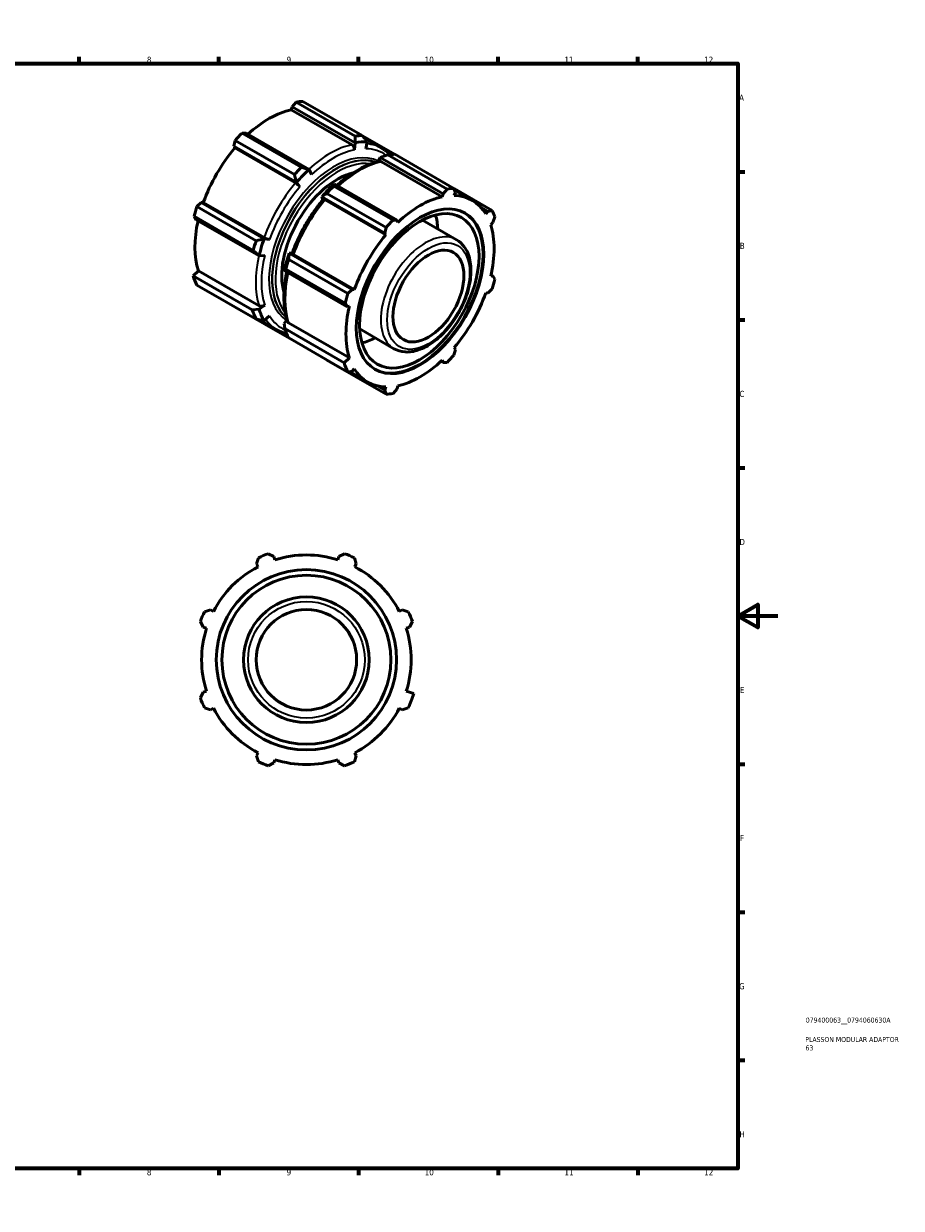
# Model space of a CAD drawing. Header units: millimetres. Extents: x 0 to 903, y 0 to 594.
# Tile 3 of 3: x 463 to 903, y 0 to 594. Entities that reach past the tile are written whole.
import ezdxf

# ---------------------------------------------------------------- set-up
doc = ezdxf.new("R2010")
doc.units = ezdxf.units.MM
for name, color, linetype, lineweight in [('Border (ANSI)', 7, 'Continuous', 70), ('Title (ISO)', 7, 'Continuous', 50), ('Visible (ANSI)', 7, 'Continuous', 50), ('Visible Narrow (ANSI)', 7, 'Continuous', 35)]:
    doc.layers.add(name, color=color, linetype=linetype, lineweight=lineweight)
doc.styles.add('Note Text (ANSI)', font='tahoma.ttf')
doc.styles.add('Note Text (ISO)', font='tahoma.ttf')

# ---------------------------------------------------------------- blocks, each defined once
blk = doc.blocks.new('Borders Default Border')
at = {"layer": 'Border (ANSI)'}
for p, q in [((70.08, 574), (70.08, 577.45)), ((140.17, 574), (140.17, 577.45)), ((210.25, 574), (210.25, 577.45)), ((280.33, 574), (280.33, 577.45)), ((350.42, 574), (350.42, 577.45)), ((490.58, 574), (490.58, 577.45)), ((560.67, 574), (560.67, 577.45)), ((630.75, 574), (630.75, 577.45)), ((700.83, 574), (700.83, 577.45)), ((770.92, 574), (770.92, 577.45)), ((20, 519.75), (16.55, 519.75)), ((821, 519.75), (824.45, 519.75)), ((20, 445.5), (16.55, 445.5)), ((821, 445.5), (824.45, 445.5)), ((20, 371.25), (16.55, 371.25)), ((821, 371.25), (824.45, 371.25)), ((20, 222.75), (16.55, 222.75)), ((821, 222.75), (824.45, 222.75)), ((20, 148.5), (16.55, 148.5)), ((821, 148.5), (824.45, 148.5)), ((20, 74.25), (16.55, 74.25)), ((821, 74.25), (824.45, 74.25)), ((70.08, 20), (70.08, 16.55)), ((140.17, 20), (140.17, 16.55)), ((210.25, 20), (210.25, 16.55)), ((280.33, 20), (280.33, 16.55)), ((350.42, 20), (350.42, 16.55)), ((490.58, 20), (490.58, 16.55)), ((560.67, 20), (560.67, 16.55)), ((630.75, 20), (630.75, 16.55)), ((700.83, 20), (700.83, 16.55)), ((770.92, 20), (770.92, 16.55))]:
    blk.add_line(p, q, dxfattribs=at)
at = {"layer": 'Border (ANSI)', "flags": 128}
for points in [[(420.5, 594), (420.5, 574), (414.73, 584), (426.27, 584), (420.5, 574)], [(20, 20), (20, 574), (821, 574), (821, 20), (20, 20)], [(0, 297), (20, 297), (10, 302.77), (10, 291.23), (20, 297)], [(841, 297), (821, 297), (831, 302.77), (831, 291.23), (821, 297)], [(420.5, 0), (420.5, 20), (414.73, 10), (426.27, 10), (420.5, 20)]]:
    blk.add_lwpolyline(points, dxfattribs=at)
at = {"layer": 'Border (ANSI)', "attachment_point": 7, "style": 'Note Text (ANSI)'}
for s, insert, char_height in [('1', (34.35, 574.4), 3.05), ('2', (104.2, 574.4), 3.05), ('3', (174.26, 574.34), 3.05), ('4', (244.23, 574.4), 3.05), ('5', (314.48, 574.34), 3.05), ('6', (384.49, 574.34), 3.05), ('7', (454.6, 574.4), 3.05), ('8', (524.63, 574.33), 3.05), ('9', (594.7, 574.34), 3.05), ('10', (663.96, 574.34), 3.048), ('11', (734.04, 574.4), 3.048), ('12', (804.13, 574.4), 3.048), ('A', (16.78, 555.35), 3.05), ('A', (821.63, 555.35), 3.05), ('B', (17.15, 481.1), 3.05), ('B', (821.99, 481.1), 3.05), ('C', (16.95, 406.8), 3.05), ('C', (821.8, 406.8), 3.05), ('D', (16.96, 332.6), 3.05), ('D', (821.81, 332.6), 3.05), ('E', (17.21, 258.35), 3.05), ('E', (822.05, 258.35), 3.05), ('F', (17.29, 184.1), 3.05), ('F', (822.14, 184.1), 3.05), ('G', (16.81, 109.79), 3.05), ('G', (821.66, 109.79), 3.05), ('H', (16.97, 35.6), 3.05), ('H', (821.81, 35.6), 3.05), ('1', (34.35, 16.55), 3.05), ('2', (104.2, 16.55), 3.05), ('3', (174.26, 16.49), 3.05), ('4', (244.23, 16.55), 3.05), ('5', (314.48, 16.49), 3.05), ('6', (384.49, 16.49), 3.05), ('7', (454.6, 16.55), 3.05), ('8', (524.63, 16.48), 3.05), ('9', (594.7, 16.49), 3.05), ('10', (663.96, 16.49), 3.048), ('11', (734.04, 16.55), 3.048), ('12', (804.13, 16.55), 3.048)]:
    blk.add_mtext(s, dxfattribs=dict(at, insert=insert, char_height=char_height))
blk = doc.blocks.new('Title Blocks ISO')
at = {"layer": 'Title (ISO)', "color": 232, "true_color": 0xca0064, "style": 'Note Text (ISO)'}
for tag, p in [('PART_NUMBER_001', (34.08, 73.13)), ('DESCRIPTION_001', (33.84, 63.4)), ('DESCRIPTION_002', (33.95, 59.18))]:
    blk.add_attdef(tag, p, '', height=2.5, dxfattribs=at)

msp = doc.modelspace()

# ---------------------------------------------------------------- linework, layer by layer
at = {"layer": 'Visible (ANSI)'}
for p, q in [((599.418, 554.697), (597.424, 552.377)), ((629.121, 537.592), (599.418, 554.697)), ((602.906, 555.035), (632.609, 537.93)), ((597.063, 550.848), (597.424, 552.377)), ((597.063, 550.848), (627.516, 533.311)), ((597.424, 552.377), (629.006, 534.19)), ((568.875, 535.438), (568.181, 532.579)), ((598.578, 518.333), (568.875, 535.438)), ((574.357, 539.094), (572.363, 539.117)), ((572.363, 539.117), (602.065, 522.012)), ((605.94, 520.907), (574.357, 539.094)), ((648.795, 528.524), (632.744, 537.767)), ((633.8, 536.489), (642.565, 531.442)), ((635.183, 534.788), (634.464, 531.279)), ((568.734, 531.669), (568.181, 532.579)), ((568.181, 532.579), (599.763, 514.392)), ((568.734, 531.669), (599.187, 514.132)), ((629.006, 534.19), (628.693, 530.72)), ((640.693, 524.79), (641.572, 526.953)), ((641.572, 526.953), (673.155, 508.766)), ((672.794, 507.237), (642.341, 524.774)), ((675.149, 511.086), (645.447, 528.191)), ((648.934, 528.529), (678.637, 511.424)), ((605.94, 520.907), (607.142, 518.309)), ((599.763, 514.392), (601.371, 512.222)), ((618.391, 512.611), (648.094, 495.506)), ((650.089, 495.483), (618.506, 513.67)), ((673.155, 508.766), (675.149, 511.086)), ((678.637, 511.424), (679.331, 509.365)), ((697.768, 500.322), (678.673, 511.318)), ((612.942, 505.743), (612.329, 507.156)), ((612.329, 507.156), (643.912, 488.968)), ((644.465, 488.058), (614.012, 505.595)), ((644.606, 491.827), (614.903, 508.932)), ((673.155, 508.766), (672.794, 507.237)), ((678.778, 507.817), (679.331, 509.365)), ((678.953, 510.487), (687.843, 505.368)), ((551.871, 504.329), (549.744, 502.302)), ((549.744, 502.302), (579.446, 485.197)), ((551.871, 504.329), (552.934, 504.301)), ((583.453, 486.142), (551.871, 504.329)), ((552.934, 504.301), (583.387, 486.764)), ((692.128, 501.923), (695.642, 499.9)), ((695.642, 499.9), (694.578, 498.648)), ((695.642, 499.9), (697.768, 500.322)), ((548.299, 497.437), (549.312, 495.714)), ((578.002, 480.332), (548.299, 497.437)), ((549.312, 495.714), (580.895, 477.527)), ((648.094, 495.506), (650.089, 495.483)), ((650.449, 494.369), (650.089, 495.483)), ((662.788, 495.511), (679.95, 485.628)), ((697.057, 493.157), (698.2, 494.232)), ((699.213, 497.121), (698.2, 494.232)), ((643.912, 488.968), (644.606, 491.827)), ((643.912, 488.968), (644.465, 488.058)), ((583.453, 486.142), (586.132, 485.828)), ((580.895, 477.527), (583.741, 477.779)), ((595.772, 475.796), (625.475, 458.691)), ((597.545, 479.074), (596.019, 478.905)), ((627.602, 460.718), (596.019, 478.905)), ((628.665, 460.691), (598.212, 478.227)), ((547.788, 467.612), (550.455, 470.12)), ((550.455, 470.12), (580.908, 452.584)), ((593.461, 470.291), (625.043, 452.104)), ((624.03, 453.826), (594.327, 470.931)), ((577.491, 450.508), (547.788, 467.612)), ((698.2, 467.563), (697.057, 467.321)), ((697.239, 468.116), (698.2, 467.563)), ((698.2, 467.563), (699.213, 465.84)), ((579.446, 445.85), (549.744, 462.955)), ((625.475, 458.691), (627.602, 460.718)), ((628.665, 460.691), (627.602, 460.718)), ((694.578, 458.976), (695.642, 458.948)), ((697.768, 460.976), (695.642, 458.948)), ((568.839, 451.959), (568.875, 451.853)), ((568.875, 451.853), (598.578, 434.748)), ((580.867, 450.839), (583.741, 452.862)), ((625.043, 452.104), (624.03, 453.826)), ((625.043, 452.104), (626.186, 452.345)), ((580.867, 450.839), (577.491, 450.508)), ((581.094, 445.571), (590.122, 440.373)), ((583.453, 445.19), (586.132, 447.566)), ((594.896, 445.465), (593.442, 443.598)), ((593.816, 441.106), (593.442, 443.598)), ((623.519, 424.002), (593.816, 441.106)), ((626.186, 426.51), (595.733, 444.046)), ((631.349, 440.916), (648.511, 431.033)), ((625.475, 419.344), (595.772, 436.449)), ((679.331, 430.698), (678.637, 427.839)), ((679.331, 430.698), (678.778, 431.609)), ((614.903, 425.347), (644.606, 408.242)), ((626.186, 426.51), (623.519, 424.002)), ((673.155, 424.183), (672.192, 424.738)), ((672.794, 425.297), (673.155, 424.183)), ((675.149, 424.161), (673.155, 424.183)), ((627.602, 419.767), (625.475, 419.344)), ((626.34, 419.516), (635.4, 414.299)), ((627.602, 419.767), (628.665, 421.019)), ((643.912, 410.302), (640.321, 412.369)), ((644.465, 411.849), (643.912, 410.302)), ((644.606, 408.242), (643.912, 410.302)), ((650.089, 410.9), (648.094, 408.58)), ((650.089, 410.9), (650.449, 412.43)), ((585.495, 328.221), (588.316, 326.789)), ((588.826, 325.172), (588.316, 326.789)), ((620.936, 326.789), (620.427, 325.172)), ((620.936, 326.789), (623.757, 328.221)), ((579.581, 323.17), (580.563, 326.178)), ((579.581, 323.17), (580.364, 321.667)), ((628.69, 326.178), (629.671, 323.17)), ((628.889, 321.667), (629.671, 323.17)), ((553.507, 299.123), (556.515, 300.104)), ((558.018, 299.321), (556.515, 300.104)), ((652.738, 300.104), (651.234, 299.321)), ((652.738, 300.104), (655.746, 299.123)), ((552.897, 291.369), (551.464, 294.19)), ((552.897, 291.369), (554.513, 290.86)), ((654.739, 290.86), (656.356, 291.369)), ((657.789, 294.19), (656.356, 291.369)), ((551.464, 255.928), (552.897, 258.749)), ((554.513, 259.258), (552.897, 258.749)), ((658.511, 258.069), (654.739, 259.258)), ((556.515, 250.014), (553.507, 250.995)), ((556.515, 250.014), (558.018, 250.796)), ((651.234, 250.796), (652.738, 250.014)), ((655.746, 250.995), (652.738, 250.014)), ((580.364, 228.451), (579.581, 226.947)), ((580.563, 223.94), (579.581, 226.947)), ((629.671, 226.947), (628.69, 223.94)), ((629.671, 226.947), (628.889, 228.451)), ((588.316, 223.329), (585.495, 221.896)), ((588.316, 223.329), (588.826, 224.946)), ((620.427, 224.946), (620.936, 223.329)), ((623.757, 221.896), (620.936, 223.329))]:
    msp.add_line(p, q, dxfattribs=at)
for radius in [45.2, 42.375, 31.5, 25.2]:
    msp.add_circle((604.626, 275.059), radius, dxfattribs=at)
for radius, start, end in [(56.5, 109.791984, 115.208016), (52.545, 72.5, 107.5), (56.5, 64.791984, 70.208016), (52.545, 117.5, 152.5), (52.545, 27.5, 62.5), (56.5, 154.791984, 160.208016), (56.5, 19.791984, 25.208016), (52.545, 162.5, 197.5), (52.545, 342.5, 17.5), (56.5, 199.791984, 205.208016), (56.5, 334.791984, 342.5), (52.545, 207.5, 242.5), (52.545, 297.5, 332.5), (56.5, 244.791984, 250.208016), (52.545, 252.5, 287.5), (56.5, 289.791984, 295.208016)]:
    msp.add_arc((604.626, 275.059), radius, start, end, dxfattribs=at)
for centre, major_axis, ratio, start_param, end_param in [((585.89, 503.444), (28.195, 48.962), 0.5780931, 0.3435016, 0.4380292), ((585.89, 503.444), (26.222, 45.535), 0.5780931, 0.4780318, 1.0719493), ((585.89, 503.444), (-28.195, -48.962), 0.5780931, 4.2704924, 4.36502), ((617.469, 485.259), (27.085, 47.033), 0.5780931, 0.3041441, 0.4773867), ((615.593, 486.339), (28.195, 48.962), 0.5780931, 0.3435016, 0.4380292), ((585.89, 503.444), (26.222, 45.535), 0.5780931, 1.26343, 1.8742952), ((627.036, 531.272), (0.467, -2.211), 0.7245022, 1.1694253, 2.5656887), ((641.861, 522.735), (-0.467, 2.211), 0.7245022, 5.7072813, 6.2831853), ((631.919, 476.938), (28.195, 48.962), 0.5780931, 0.3435016, 0.4380292), ((620.221, 483.675), (-19.737, -34.273), 0.5780931, 3.6419074, 5.7828706), ((615.593, 486.339), (-28.195, -48.962), 0.5780931, 4.2704924, 4.36502), ((617.469, 485.259), (27.085, 47.033), 0.5780931, 1.0895423, 1.2627848), ((599.925, 512.918), (1.723, -1.463), 0.2468715, 0.813738, 2.2100014), ((630.043, 478.018), (-27.085, -47.033), 0.5780931, 4.2311349, 4.4043775), ((631.919, 476.938), (28.195, 48.962), 0.5780931, 1.1288997, 1.2234273), ((661.622, 459.833), (28.195, 48.962), 0.5780931, 0.3435016, 0.4380292), ((614.75, 504.381), (-1.723, 1.463), 0.2468715, 5.351594, 6.2831853), ((661.622, 459.833), (-26.222, -45.535), 0.5780931, 3.6196245, 4.2304897), ((661.622, 459.833), (26.222, 45.535), 0.5780931, 5.975819, 6.5866842), ((585.89, 503.444), (-28.195, -48.962), 0.5780931, 5.0558906, 5.1504181), ((661.268, 460.037), (-22.556, -39.17), 0.5780931, 0.007807, 3.1337857), ((661.622, 459.833), (28.195, 48.962), 0.5780931, 5.8412887, 5.9358163), ((585.89, 503.444), (26.222, 45.535), 0.5780931, 2.0656152, 2.6596934), ((661.622, 459.833), (-28.195, -48.962), 0.5780931, 4.2704924, 4.36502), ((640.585, 471.947), (21.146, 36.721), 0.5780931, 5.5504729, 5.7743616), ((661.622, 459.833), (26.222, 45.535), 0.5780931, 5.1904208, 5.8012861), ((661.622, 459.833), (-26.222, -45.535), 0.5780931, 4.4050227, 5.0158879), ((615.593, 486.339), (-28.195, -48.962), 0.5780931, 5.0558906, 5.1504181), ((617.469, 485.259), (27.085, 47.033), 0.5780931, 1.8749404, 2.048183), ((584.804, 486.728), (-2.128, 0.761), 0.2438619, 0.932175, 2.3284384), ((630.043, 478.018), (-27.085, -47.033), 0.5780931, 5.0165331, 5.1897756), ((631.919, 476.938), (28.195, 48.962), 0.5780931, 1.9142979, 2.0088255), ((599.629, 478.19), (-2.128, 0.761), 0.2438619, 0, 0.932175), ((585.89, 503.444), (-28.195, -48.962), 0.5780931, 5.8012861, 5.9358163), ((661.622, 459.833), (28.195, 48.962), 0.5780931, 5.0558906, 5.1504181), ((661.622, 459.833), (-28.195, -48.962), 0.5780931, 5.0558906, 5.1504181), ((661.622, 459.833), (26.222, 45.535), 0.5780931, 4.4050227, 5.0158879), ((582.432, 454.017), (-2.15, -0.696), 0.723045, 0.5793024, 1.9755658), ((661.622, 459.833), (-26.222, -45.535), 0.5780931, 5.1904208, 5.8012861), ((615.593, 486.339), (-28.195, -48.962), 0.5780931, 5.8012861, 5.9358163), ((617.469, 485.259), (-27.085, -47.033), 0.5780931, 5.8012861, 5.9751738), ((631.919, 476.938), (-28.195, -48.962), 0.5780931, 5.8012861, 5.9358163), ((597.257, 445.48), (-2.15, -0.696), 0.723045, 0, 0.5793024), ((615.593, 486.339), (-28.195, -48.962), 0.5780931, 0.3435016, 0.347369), ((640.585, 471.947), (21.146, 36.721), 0.5780931, 3.6504164, 3.8743051), ((661.622, 459.833), (28.195, 48.962), 0.5780931, 4.2704924, 4.36502), ((661.622, 459.833), (-28.195, -48.962), 0.5780931, 5.8012861, 5.9358163), ((661.622, 459.833), (26.222, 45.535), 0.5780931, 3.6196245, 4.2304897), ((661.622, 459.833), (-26.222, -45.535), 0.5780931, 5.975819, 6.5866842), ((661.622, 459.833), (-28.195, -48.962), 0.5780931, 0.3435016, 0.4380292)]:
    msp.add_ellipse(centre, major_axis=major_axis, ratio=ratio, start_param=start_param, end_param=end_param, dxfattribs=at)
for centre, major_axis in [((661.622, 459.833), (-22.556, -39.17)), ((661.268, 460.037), (-21.146, -36.721)), ((665.829, 457.41), (-12.576, -21.838))]:
    msp.add_ellipse(centre, major_axis=major_axis, ratio=0.5780931, dxfattribs=at)
for points in [[(629.033, 534.228), (629.075, 535.351), (629.104, 536.474), (629.121, 537.592)], [(635.168, 534.823), (634.321, 535.859), (633.466, 536.897), (632.609, 537.93)], [(645.447, 528.191), (644.166, 527.8), (642.884, 527.398), (641.607, 526.987)], [(599.77, 514.439), (599.382, 515.739), (598.983, 517.04), (598.578, 518.333)], [(605.905, 520.909), (604.628, 521.273), (603.346, 521.641), (602.065, 522.012)], [(618.391, 512.611), (618.409, 512.967), (618.437, 513.32), (618.479, 513.668)], [(614.903, 508.932), (614.046, 508.365), (613.191, 507.787), (612.344, 507.197)], [(583.416, 486.113), (582.095, 485.798), (580.77, 485.493), (579.446, 485.197)], [(580.875, 477.556), (579.922, 478.482), (578.963, 479.408), (578.002, 480.332)], [(595.772, 475.796), (595.833, 476.819), (595.905, 477.846), (595.99, 478.871)], [(594.327, 470.931), (594.026, 470.734), (593.732, 470.529), (593.449, 470.315)], [(583.416, 445.186), (582.095, 445.402), (580.77, 445.624), (579.446, 445.85)], [(598.642, 434.797), (598.62, 434.78), (598.599, 434.764), (598.578, 434.748)], [(614.903, 425.347), (614.858, 425.401), (614.813, 425.456), (614.768, 425.51)]]:
    msp.add_open_spline(points, degree=3, dxfattribs=at)
for points, weights in [([(635.168, 534.823), (635.175, 534.806), (635.183, 534.788)], [4.08586683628, 4.08662161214, 4.08737569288]), ([(629.006, 534.19), (629.019, 534.209), (629.033, 534.228)], [4.08737569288, 4.08662161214, 4.08586683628]), ([(641.607, 526.987), (641.59, 526.97), (641.572, 526.953)], [4.08586683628, 4.08662161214, 4.08737569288]), ([(605.905, 520.909), (605.922, 520.908), (605.94, 520.907)], [4.08586683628, 4.08662161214, 4.08737569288]), ([(599.763, 514.392), (599.767, 514.415), (599.77, 514.439)], [4.08737569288, 4.08662161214, 4.08586683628]), ([(618.506, 513.67), (618.493, 513.669), (618.479, 513.668)], [4.08737569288, 4.08662161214, 4.08586683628]), ([(612.344, 507.197), (612.337, 507.176), (612.329, 507.156)], [4.08586683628, 4.08662161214, 4.08737569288]), ([(583.416, 486.113), (583.435, 486.127), (583.453, 486.142)], [4.08586683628, 4.08662161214, 4.08737569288]), ([(580.895, 477.527), (580.885, 477.542), (580.875, 477.556)], [4.08737569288, 4.08662161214, 4.08586683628]), ([(596.019, 478.905), (596.005, 478.888), (595.99, 478.871)], [4.08737569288, 4.08662161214, 4.08586683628]), ([(593.449, 470.315), (593.455, 470.303), (593.461, 470.291)], [4.08586683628, 4.08662161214, 4.08737569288]), ([(583.453, 445.19), (583.435, 445.188), (583.416, 445.186)], [4.08737569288, 4.08662161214, 4.08586683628])]:
    msp.add_rational_spline(points, weights, degree=2, dxfattribs=at)
for points, knots in [([(646.592, 528.351), (646.35, 528.592), (646.102, 528.827), (645.342, 529.511), (644.814, 529.94), (643.718, 530.736), (643.151, 531.105), (642.565, 531.442)], [5.34611835, 5.34611835, 5.34611835, 5.34611835, 5.37677432, 5.37677432, 5.43824759, 5.43824759, 5.49972085, 5.49972085, 5.49972085, 5.49972085]), ([(619.835, 512.905), (620.97, 513.935), (622.123, 514.913), (624.765, 517.001), (626.262, 518.076), (629.279, 520.027), (630.799, 520.902), (633.842, 522.439), (635.365, 523.101), (638.395, 524.197), (639.903, 524.631), (641.394, 524.946)], [6.00353782, 6.00353782, 6.00353782, 6.00353782, 6.09992574, 6.09992574, 6.22209878, 6.22209878, 6.34427183, 6.34427183, 6.46644488, 6.46644488, 6.58861793, 6.58861793, 6.58861793, 6.58861793]), ([(597.501, 478.951), (598.189, 480.875), (598.957, 482.794), (600.641, 486.597), (601.558, 488.482), (603.527, 492.189), (604.579, 494.011), (606.805, 497.57), (607.978, 499.305), (610.429, 502.664), (611.706, 504.288), (613.028, 505.843)], [5.19235452, 5.19235452, 5.19235452, 5.19235452, 5.31452757, 5.31452757, 5.43670062, 5.43670062, 5.55887367, 5.55887367, 5.68104672, 5.68104672, 5.80321976, 5.80321976, 5.80321976, 5.80321976]), ([(648.511, 431.033), (650.203, 430.059), (652.131, 429.509), (656.311, 429.263), (658.575, 429.621), (663.309, 431.235), (665.784, 432.565), (670.604, 436.053), (672.946, 438.224), (677.241, 443.153), (679.196, 445.909), (682.54, 451.732), (683.93, 454.799), (686.015, 460.963), (686.707, 464.059), (687.3, 470.001), (687.197, 472.845), (686.139, 477.965), (685.192, 480.254), (682.759, 483.571), (681.452, 484.764), (679.95, 485.628)], [2.3581282, 2.3581282, 2.3581282, 2.3581282, 2.6395401, 2.6395401, 2.9412082, 2.9412082, 3.2687035, 3.2687035, 3.6008435, 3.6008435, 3.9310768, 3.9310768, 4.2603856, 4.2603856, 4.5906372, 4.5906372, 4.9227818, 4.9227818, 5.2499997, 5.2499997, 5.4997209, 5.4997209, 5.4997209, 5.4997209]), ([(595.107, 444.784), (594.637, 446.236), (594.262, 447.763), (593.701, 450.942), (593.514, 452.595), (593.328, 456.004), (593.329, 457.761), (593.513, 461.355), (593.697, 463.192), (594.188, 466.532), (594.46, 468.024), (594.787, 469.527)], [4.40695636, 4.40695636, 4.40695636, 4.40695636, 4.52912941, 4.52912941, 4.65130246, 4.65130246, 4.7734755, 4.7734755, 4.89564855, 4.89564855, 4.99226138, 4.99226138, 4.99226138, 4.99226138]), ([(590.122, 440.373), (590.7, 440.04), (591.296, 439.737), (592.518, 439.194), (593.145, 438.954), (594.126, 438.635), (594.469, 438.534), (594.817, 438.441)], [2.3581282, 2.3581282, 2.3581282, 2.3581282, 2.41882798, 2.41882798, 2.47952776, 2.47952776, 2.5117307, 2.5117307, 2.5117307, 2.5117307])]:
    msp.add_open_spline(points, degree=3, knots=knots, dxfattribs=at)
at = {"layer": 'Visible Narrow (ANSI)'}
msp.add_circle((604.626, 275.059), 29.24, dxfattribs=at)
for centre, major_axis, start_param, end_param in [((618.484, 484.675), (23.022, 39.979), 0.0303356, 3.1069402), ((619.271, 484.222), (-22.556, -39.17), 3.2399836, 6.1847943), ((619.421, 484.135), (22.556, 39.17), 0.1065112, 3.0350814), ((616.343, 485.907), (-26.222, -45.535), 3.6196245, 4.213542), ((617.917, 485.001), (25.29, 43.916), 0.4780318, 1.0888971), ((617.917, 485.001), (25.29, 43.916), 6.2229881, 6.5866842), ((616.343, 485.907), (26.222, 45.535), 0, 0.2580073), ((620.221, 483.675), (-21.992, -38.19), 3.3560458, 6.0687322), ((631.169, 477.37), (26.222, 45.535), 0.4780318, 1.0719493), ((616.343, 485.907), (-26.222, -45.535), 4.4050227, 5.0158879), ((617.917, 485.001), (25.29, 43.916), 1.26343, 1.8742952), ((631.169, 477.37), (26.222, 45.535), 1.26343, 1.8742952), ((664.231, 458.331), (15.72, 27.297), 0, 3.1415927), ((616.343, 485.907), (-26.222, -45.535), 5.2072079, 5.8012861), ((617.917, 485.001), (25.29, 43.916), 2.0488282, 2.6596934), ((631.169, 477.37), (26.222, 45.535), 2.0656152, 2.6596934), ((616.343, 485.907), (-26.222, -45.535), 6.0212154, 6.2831853), ((617.917, 485.001), (-25.29, -43.916), 5.975819, 6.3386774)]:
    msp.add_ellipse(centre, major_axis=major_axis, ratio=0.5780931, start_param=start_param, end_param=end_param, dxfattribs=at)
msp.add_ellipse((665.829, 457.41), major_axis=(-14.592, -25.339), ratio=0.5780931, dxfattribs=at)

# ---------------------------------------------------------------- block references
msp.add_blockref('Borders Default Border', (0, 0))
msp.add_blockref('Title Blocks ISO', (821, 20)).add_auto_attribs({'PART_NUMBER_001': '079400063__0794060630A', 'DESCRIPTION_001': 'PLASSON MODULAR ADAPTOR', 'DESCRIPTION_002': '63'})

doc.saveas('drawing.dxf')
